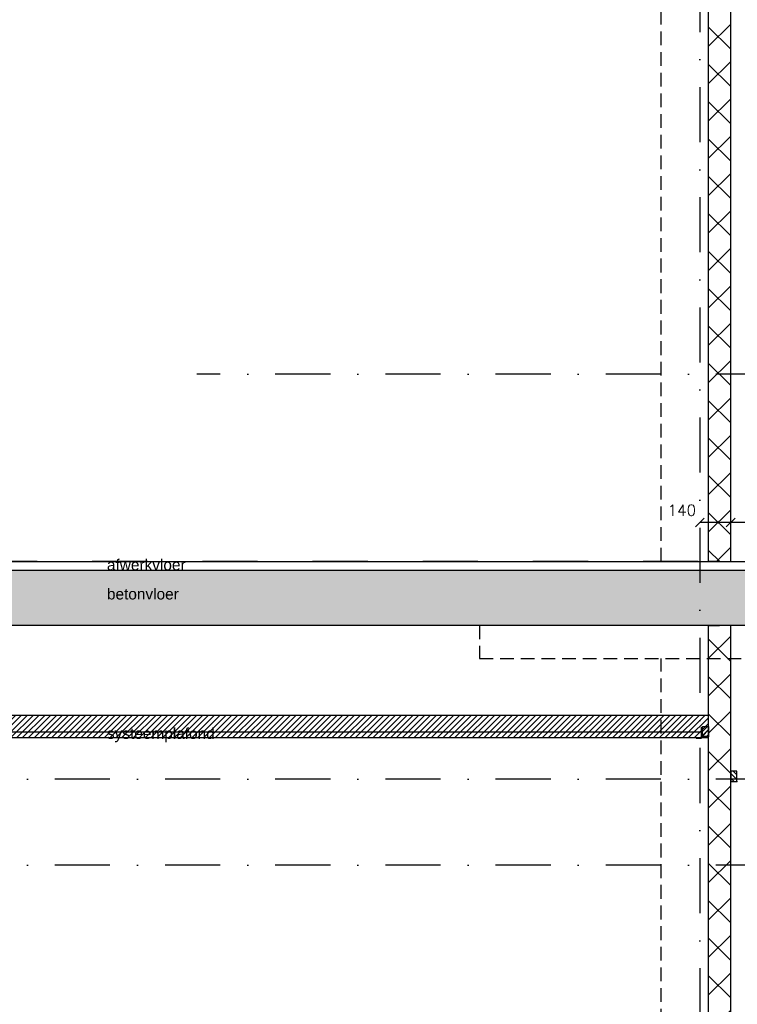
# Model space of a CAD drawing. Extents: x 0 to 259347, y 0 to 198427.
# Tile 22 of 54: x 118208 to 121466, y 100785 to 105256. Entities that reach past the tile are written whole.
import ezdxf

# ---------------------------------------------------------------- set-up
doc = ezdxf.new("R2010")
doc.units = 0
doc.header["$LTSCALE"] = 20
doc.header["$MEASUREMENT"] = 0
doc.header["$PDSIZE"] = -1
for name, pattern in [('DASHDOT', [25, 12.5, -6.25, 0, -6.25]), ('DD1', [2.66667, 1.66667, -0.5, 0, -0.5]), ('HIDDEN2', [4.6875, 3.125, -1.5625])]:
    doc.linetypes.add(name, pattern=pattern)
doc.layers.get('0').update_dxf_attribs({"linetype": 'CONTINUOUS'})
doc.layers.get('DEFPOINTS').update_dxf_attribs({"linetype": 'CONTINUOUS'})
for name, color, linetype in [('A--01A1_ACEER', 1, 'CONTINUOUS'), ('A--A22--_F123-', 9, 'CONTINUOUS'), ('A--A23--_F--3-', 9, 'CONTINUOUS'), ('A--A25--_F--3-', 9, 'CONTINUOUS'), ('A--L21--_F-23-', 4, 'CONTINUOUS'), ('A--L22--', 3, 'CONTINUOUS'), ('A--L22--_F--3-', 7, 'CONTINUOUS'), ('A--L23--', 7, 'CONTINUOUS'), ('A--L23--_F--3-', 7, 'CONTINUOUS'), ('A--L25--', 7, 'CONTINUOUS'), ('A--L25--_F-23-', 7, 'CONTINUOUS'), ('A--L28DC1_KONSTRUKTIES', 1, 'HIDDEN2'), ('A--L35-D2-_PLAFONDS', 2, 'CONTINUOUS'), ('A--L35-D4-_PLAFONDS', 4, 'CONTINUOUS'), ('A--L35D1_PLAFONDS', 1, 'CONTINUOUS'), ('A--M$1A-_F123-', 1, 'CONTINUOUS'), ('A--T$1A-_F123_20', 1, 'CONTINUOUS'), ('STRAMIEN', 8, 'DD1'), ('X--LR---_CP', 7, 'CONTINUOUS')]:
    doc.layers.add(name, color=color, linetype=linetype)
doc.styles.add('ALFA-0_25', font='ROMANS')
doc.styles.add('EB2', font='ARIAL.TTF')
doc.styles.add('HIEMSTRA', font='romans.shx')
doc.dimstyles.get("Standard").update_dxf_attribs({"dimscale": 40, "dimtxt": 2.5, "dimasz": 2, "dimexe": 0.3, "dimexo": 0.3, "dimgap": 2, "dimtad": 1, "dimdec": 0, "dimzin": 0, "dimdsep": 46, "dimtxsty": 'HIEMSTRA', "dimblk1": 'OBLIQUE', "dimblk2": 'OBLIQUE', "dimsah": 1, "dimcen": 0.09, "dimdle": 0.3, "dimclrd": 1, "dimclre": 1, "dimclrt": 3, "dimadec": 0, "dimazin": 0, "dimtfac": 1, "dimtdec": 4, "dimtix": 1, "dimtmove": 2, "dimatfit": 3, "dimldrblk": 'OBLIQUE', "dimfxl": 0, "dimtvp": 625, "dimtolj": 1, "dimtzin": 0, "dimarcsym": 0})
doc.dimstyles.new('STANDARD$0', dxfattribs={"dimscale": 50, "dimtxt": 2.5, "dimasz": 2, "dimexe": 2, "dimexo": 0, "dimgap": 2, "dimtad": 1, "dimdec": 0, "dimzin": 0, "dimdsep": 46, "dimtxsty": 'ALFA-0_25', "dimblk1": 'OBLIQUE', "dimblk2": 'OBLIQUE', "dimsah": 1, "dimcen": -3, "dimdle": 2, "dimclrd": 1, "dimclre": 1, "dimclrt": 2, "dimadec": 0, "dimazin": 0, "dimtfac": 0.666667, "dimtofl": 0, "dimtmove": 2, "dimatfit": 3, "dimldrblk": 'OBLIQUE', "dimfxl": 0, "dimtvp": 0.833333, "dimtolj": 1, "dimtzin": 0, "dimarcsym": 0})

# ---------------------------------------------------------------- blocks, each defined once
blk = doc.blocks.new('*U676')
at = {"layer": 'A--A22--_F123-', "linetype": 'Continuous'}
h = blk.add_hatch(dxfattribs=at)
h.set_pattern_fill('ALFAKRS', color=256, scale=120, style=0)
h.set_pattern_definition([(45, (-121385.4, -99295.9), (-84.85281, 84.85281), []), (135, (-121385.4, -99295.9), (-84.85281, -84.85281), [])])
h.paths.add_polyline_path([(0, 0), (-50, 0), (-50, 3210), (0, 3210), (50, 3210), (50, 0)])
at = {"layer": 'A--L22--_F--3-', "color": 3, "linetype": 'Continuous'}
for points in [[(0, 0), (-50, 0), (-50, 3210), (0, 3210)], [(0, 0), (50, 0), (50, 3210), (0, 3210)]]:
    blk.add_lwpolyline(points, dxfattribs=at)
blk = doc.blocks.new('Q020259-')
at = {"layer": 'A--A25--_F--3-'}
h = blk.add_hatch(dxfattribs=at)
h.set_pattern_fill('ALFALINE', color=256, scale=15, style=0, pattern_type=2)
h.set_pattern_definition([(45, (0, 0), (-10.6066, 10.6066), [])])
h.paths.add_polyline_path([(0, 0), (0, 46), (28, 46), (28, 0)])
at = {"layer": 'A--L25--_F-23-', "color": 2, "linetype": 'Continuous'}
blk.add_lwpolyline([(0, 0), (0, 46), (28, 46), (28, 0)], close=True, dxfattribs=at)
at = {"layer": 'X--LR---_CP'}
for p in [(0, 0), (0, 0), (28, 0)]:
    blk.add_point(p, dxfattribs=at)
blk = doc.blocks.new('*U663')
at = {"layer": 'A--A22--_F123-', "linetype": 'Continuous'}
h = blk.add_hatch(dxfattribs=at)
h.set_pattern_fill('ALFAKRS', color=256, scale=120, style=0)
h.set_pattern_definition([(45, (-121385.4, -102795.15), (-84.85281, 84.85281), []), (135, (-121385.4, -102795.15), (-84.85281, -84.85281), [])])
h.paths.add_polyline_path([(0, 0), (-50, 0), (-50, 3280.8), (0, 3280.8), (50, 3280.8), (50, 0)])
at = {"layer": 'A--L22--_F--3-', "color": 3, "linetype": 'Continuous'}
for points in [[(0, 0), (-50, 0), (-50, 3280.8), (0, 3280.8)], [(0, 0), (50, 0), (50, 3280.8), (0, 3280.8)]]:
    blk.add_lwpolyline(points, dxfattribs=at)
blk = doc.blocks.new('_OBLIQUE')
at = {"color": 0, "linetype": 'ByBlock'}
blk.add_line((-0.5, -0.5), (0.5, 0.5), dxfattribs=at)
blk = doc.blocks.new('*D201')
at = {"layer": 'A--M$1A-_F123-', "color": 1, "lineweight": -2}
for p, q in [((123076.4, 102972.9), (121429.4, 102972.9)), ((121435.4, 102813.5), (121435.4, 102978.9)), ((123070.4, 102696.2), (123070.4, 102978.9))]:
    blk.add_line(p, q, dxfattribs=at)
at = {"layer": 'DEFPOINTS', "color": 0}
for p in [(121435.4, 102972.9), (121435.4, 102807.5), (123070.4, 102690.2)]:
    blk.add_point(p, dxfattribs=at)
at = {"layer": 'A--M$1A-_F123-', "color": 1, "lineweight": -2, "xscale": 40, "yscale": 40, "zscale": 40, "rotation": 180}
blk.add_blockref('_OBLIQUE', (121435.4, 102972.9), dxfattribs=at)
at = {"layer": 'A--M$1A-_F123-', "color": 1, "lineweight": -2, "xscale": 40, "yscale": 40, "zscale": 40}
blk.add_blockref('_OBLIQUE', (123070.4, 102972.9), dxfattribs=at)
at = {"layer": 'A--M$1A-_F123-', "color": 2, "insert": (122252.9, 103037.9), "char_height": 50, "attachment_point": 5, "style": 'HIEMSTRA'}
blk.add_mtext('\\A1;1635', dxfattribs=at)
blk = doc.blocks.new('*D203')
at = {"layer": 'A--M$1A-_F123-', "color": 1, "lineweight": -2}
blk.add_line((121435.4, 102972.9), (121295.4, 102972.9), dxfattribs=at)
at = {"layer": 'DEFPOINTS', "color": 0}
for p in [(121295.4, 102972.9), (121295.4, 102972.9), (121435.4, 102972.9)]:
    blk.add_point(p, dxfattribs=at)
at = {"layer": 'A--M$1A-_F123-', "color": 1, "lineweight": -2, "xscale": 40, "yscale": 40, "zscale": 40, "rotation": 180}
blk.add_blockref('_OBLIQUE', (121295.4, 102972.9), dxfattribs=at)
at = {"layer": 'A--M$1A-_F123-', "color": 1, "lineweight": -2, "xscale": 40, "yscale": 40, "zscale": 40}
blk.add_blockref('_OBLIQUE', (121435.4, 102972.9), dxfattribs=at)
at = {"layer": 'A--M$1A-_F123-', "color": 2, "insert": (121214.1, 103028.7), "char_height": 50, "attachment_point": 5, "style": 'ALFA-0_25'}
blk.add_mtext('\\A1;140', dxfattribs=at)
blk = doc.blocks.new('*U625')
at = {"layer": 'A--L23--_F--3-', "color": 2, "linetype": 'Continuous'}
blk.add_lwpolyline([(0, 0), (0, 20), (7890.2, 20), (7890.2, 0)], dxfattribs=at)

msp = doc.modelspace()

# ---------------------------------------------------------------- hatches: boundary and pattern name
at = {"layer": 'A--01A1_ACEER', "linetype": 'Continuous'}
h = msp.add_hatch(dxfattribs=at)
h.set_pattern_fill('ANSI31', color=256, scale=150, style=0)
h.set_pattern_definition([(45, (-42776.647, 7050), (-13.2582521, 13.2582521), [])])
h.paths.add_polyline_path([(116052.6, 101995.9), (121335.4, 101995.9), (121335.4, 102095.9), (116052.6, 102095.9)])
at = {"layer": 'A--A23--_F--3-'}
h = msp.add_hatch(dxfattribs=at)
h.set_pattern_fill('ALFABET', color=256, scale=20, angle=1, style=0, pattern_type=2)
h.set_pattern_definition([(134, (192314.65, 7000), (86.32078, 83.359), []), (129, (192314.65, 7000), (-143.64922, -10.04493), [15, -165]), (184, (192314.65, 7000), (30.37155, 149.9312), [12, -132]), (78.5486, (192302.68, 6999.16), (-113.27778, 139.88618), [12.74804, -140.22842]), (132.8158, (192315.35, 7040), (-213.99344, -29.37358), [22.5, -247.5]), (82.3644, (192297.51, 7037.55), (-183.50393, 198.05632), [19.12206, -210.3426]), (187.8158, (192315.35, 7040), (-183.50378, 198.05647), [18, -198]), (158, (192295.18, 7030.34), (-120.76856, -78.42802), [15, -165]), (213, (192295.18, 7030.34), (-46.12453, 145.8572), [12, -132]), (107.5486, (192285.11, 7023.81), (-166.89315, 67.42906), [12.74804, -140.22842]), (141.5, (192314.65, 7000), (-1.26964, 66.611074), [0, -130.4, 0, -134, 0, -132.5]), (171.5, (192314.65, 7000), (-51.229207, 79.788568), [0, -76.4, 0, -127.4, 0, -50.5]), (211.5, (192359.24, 6999.22), (-106.826954, -2.64699), [0, -50, 0, -156, 0, -207]), (221.5, (192379.24, 6998.87), (-116.270055, 22.05355), [0, -65, 0, -103.6, 0, -147]), (221.5, (192379.24, 6998.87), (-116.270055, 22.05355), [0, -65, 0, -103.6, 0, -147])])
h.paths.add_polyline_path([(126719.6, 102505.9), (115463.9, 102505.9), (115463.9, 102755.9), (126719.6, 102755.9)])

# ---------------------------------------------------------------- linework, layer by layer
at = {"layer": 'A--L21--_F-23-', "linetype": 'Continuous'}
msp.add_lwpolyline([(126719.6, 102505.9), (115463.9, 102505.9), (115463.9, 102755.9), (126719.6, 102755.9)], close=True, dxfattribs=at)
at = {"layer": 'A--L28DC1_KONSTRUKTIES'}
for p, q in [((121120.4, 102795.9), (121120.4, 105795.9)), ((121120.4, 99295.9), (121120.4, 102355.9))]:
    msp.add_line(p, q, dxfattribs=at)
msp.add_lwpolyline([(120295.4, 102505.9), (120295.4, 102355.9), (122295.4, 102355.9), (122295.4, 102505.9)], dxfattribs=at)
at = {"layer": 'A--L35-D2-_PLAFONDS'}
for points in [[(121303.2, 102020.9), (116052.6, 102020.9)], [(116052.6, 101995.9), (121303.2, 101995.9)]]:
    msp.add_lwpolyline(points, dxfattribs=at)
at = {"layer": 'A--L35-D4-_PLAFONDS'}
for p, q in [((121303.2, 101993.7), (121303.2, 102043.7)), ((121278.2, 101993.7), (121303.2, 101993.7))]:
    msp.add_line(p, q, dxfattribs=at)
at = {"layer": 'A--L35D1_PLAFONDS', "linetype": 'Continuous'}
msp.add_lwpolyline([(116052.6, 101995.9), (121335.4, 101995.9), (121335.4, 102095.9), (116052.6, 102095.9)], close=True, dxfattribs=at)
at = {"layer": 'STRAMIEN', "linetype": 'DASHDOT'}
for p, q in [((121295.4, 109950.7), (121295.4, 90592.3)), ((128120.1, 103645.9), (119012.8, 103645.9)), ((145793.2, 102795.9), (108470.4, 102795.9)), ((128120.1, 101807.9), (108463, 101807.9)), ((128120.1, 101416.6), (108463.8, 101416.6))]:
    msp.add_line(p, q, dxfattribs=at)

# ---------------------------------------------------------------- block references
at = {"layer": 'A--L22--'}
for name, p in [('*U663', (121385.4, 102795.1)), ('*U676', (121385.4, 99295.9))]:
    msp.add_blockref(name, p, dxfattribs=at)
at = {"layer": 'A--L23--'}
msp.add_blockref('*U625', (115565.2, 102775.9), dxfattribs=at)
at = {"layer": 'A--L25--'}
msp.add_blockref('Q020259-', (121307.4, 102000.7), dxfattribs=at)
msp.add_blockref('Q020259-', (121307.4, 102000.7), dxfattribs=at)
at = {"layer": 'A--L25--', "xscale": -1}
msp.add_blockref('Q020259-', (121463.4, 101797.1), dxfattribs=at)

# ---------------------------------------------------------------- texts
at = {"layer": 'A--T$1A-_F123_20', "style": 'EB2'}
for s, p in [('afwerkvloer ', (118604.4, 102755.9)), ('betonvloer', (118604.4, 102623.4)), ('systeemplafond', (118604.4, 101990.1))]:
    msp.add_text(s, height=50, dxfattribs=at).set_placement(p)

# ---------------------------------------------------------------- dimensions: what is measured, and where the dimension line sits
at = {"layer": 'A--M$1A-_F123-'}
dim = msp.add_linear_dim(base=(121295.4, 102972.9), p1=(121435.4, 102972.9), p2=(121295.4, 102972.9), dimstyle='STANDARD$0', override={"dimscale": 20, "dimexe": 0, "dimexo": 0, "dimcen": 0, "dimdle": 0, "dimclrt": 2, "dimtfac": 0.75, "dimtvp": 1.5}, dxfattribs=at)
dim.commit()
dim.dimension.update_dxf_attribs({"geometry": '*D203', "text_midpoint": (121214.1, 103028.7), "dimtype": 160})
dim = msp.add_linear_dim(base=(121435.4, 102972.9), p1=(123070.4, 102690.2), p2=(121435.4, 102807.5), dimstyle='Standard', override={"dimscale": 20, "dimclrt": 2}, dxfattribs=at)
dim.commit()
dim.dimension.update_dxf_attribs({"geometry": '*D201', "text_midpoint": (122252.9, 103037.9)})

doc.saveas('drawing.dxf')
